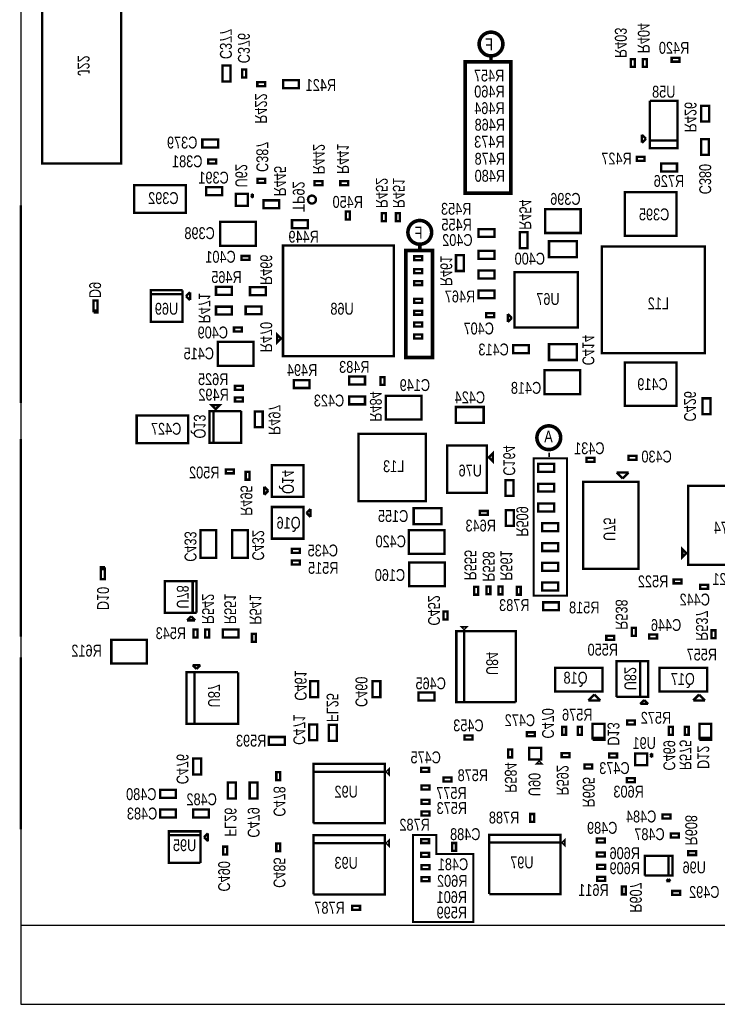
# Model space of a CAD drawing. Extents: x -19 to 106, y -45 to 165.
# Tile 16 of 20: x -4 to 41, y -9 to 54. Entities that reach past the tile are written whole.
import ezdxf
from ezdxf.enums import TextEntityAlignment as Align

# ---------------------------------------------------------------- set-up
doc = ezdxf.new("R2010")
doc.units = 0
for name, color, linetype in [('BG_OUTLINE', 95, 'CONTINUOUS'), ('PG_ASSEMBLY_BOTTOM', 52, 'CONTINUOUS'), ('RD_ASSEMBLY_BOTTOM', 52, 'CONTINUOUS')]:
    doc.layers.add(name, color=color, linetype=linetype)

msp = doc.modelspace()

# ---------------------------------------------------------------- linework, layer by layer
at = {"layer": 'BG_OUTLINE'}
msp.add_lwpolyline([(-3.809746, -3.81), (81.190084, -3.81), (81.190084, 146.286728), (-3.809746, 146.286728)], close=True, dxfattribs=at)
at = {"layer": 'BG_OUTLINE', "const_width": 0.1524}
for points in [[(-3.809746, 42.408094), (-3.809746, 29.708094)], [(-3.809746, 27.408124), (-3.809746, 14.708124)], [(-3.809746, 13.388848), (-3.809746, 2.339848)]]:
    msp.add_lwpolyline(points, dxfattribs=at)
at = {"layer": 'BG_OUTLINE'}
msp.add_lwpolyline([(-3.809746, -3.81), (-3.809746, -8.89), (81.190084, -8.89), (81.190084, -3.81)], dxfattribs=at)
at = {"layer": 'PG_ASSEMBLY_BOTTOM'}
for points, const_width in [([(-2.44983, 58.30316), (-2.44983, 45.09516), (2.63017, 45.09516), (2.63017, 58.30316), (-2.44983, 58.30316)], 0.1524), ([(26.3652, 51.9938), (26.3652, 51.6128)], 0.2286), ([(35.349942, 51.283362), (35.349942, 51.791362), (35.603942, 51.791362), (35.603942, 51.283362), (35.349942, 51.283362)], 0.1524), ([(36.111942, 51.283362), (36.111942, 51.791362), (36.365942, 51.791362), (36.365942, 51.283362), (36.111942, 51.283362)], 0.1524), ([(38.46957, 51.62296), (37.96157, 51.62296), (37.96157, 51.87696), (38.46957, 51.87696), (38.46957, 51.62296)], 0.1524), ([(9.132062, 50.35296), (9.132062, 51.36896), (9.640062, 51.36896), (9.640062, 50.35296), (9.132062, 50.35296)], 0.1524), ([(27.432, 43.18), (24.7142, 43.18), (24.7142, 51.6128), (27.6352, 51.6128), (27.6352, 43.18), (27.432, 43.18)], 0.2286), ([(10.656062, 51.11496), (10.656062, 50.60696), (10.402062, 50.60696), (10.402062, 51.11496), (10.656062, 51.11496)], 0.1524), ([(11.368024, 50.30216), (11.876024, 50.30216), (11.876024, 50.04816), (11.368024, 50.04816), (11.368024, 50.30216)], 0.1524), ([(14.035024, 49.92116), (13.019024, 49.92116), (13.019024, 50.42916), (14.035024, 50.42916), (14.035024, 49.92116)], 0.1524), ([(36.562284, 49.111408), (38.340284, 49.111408), (38.340284, 46.063408), (36.562284, 46.063408), (36.562284, 46.571408), (38.340284, 46.571408)], 0.1524), ([(38.340284, 46.571408), (36.562284, 46.571408), (36.562284, 49.111408)], 0.1524), ([(39.859712, 47.77486), (39.859712, 48.79086), (40.367712, 48.79086), (40.367712, 47.77486), (39.859712, 47.77486)], 0.1524), ([(36.054284, 46.419008), (36.054284, 46.927008)], 0.1524), ([(36.054284, 46.927008), (36.308284, 46.673008)], 0.1524), ([(8.85317, 46.11116), (7.83717, 46.11116), (7.83717, 46.61916), (8.85317, 46.61916), (8.85317, 46.11116)], 0.1524), ([(36.308284, 46.673008), (36.054284, 46.419008)], 0.1524), ([(40.354758, 46.655482), (40.354758, 45.639482), (39.846758, 45.639482), (39.846758, 46.655482), (40.354758, 46.655482)], 0.1524), ([(36.22548, 45.253402), (35.71748, 45.253402), (35.71748, 45.507402), (36.22548, 45.507402), (36.22548, 45.253402)], 0.1524), ([(8.21817, 45.34916), (8.72617, 45.34916), (8.72617, 45.09516), (8.21817, 45.09516), (8.21817, 45.34916)], 0.1524), ([(37.2872, 45.085), (38.3032, 45.085), (38.3032, 44.577), (37.2872, 44.577), (37.2872, 45.085)], 0.1524), ([(3.46837, 43.69816), (6.77037, 43.69816), (6.77037, 41.92016), (3.46837, 41.92016), (3.46837, 43.69816)], 0.1524), ([(9.102598, 43.062906), (8.086598, 43.062906), (8.086598, 43.570906), (9.102598, 43.570906), (9.102598, 43.062906)], 0.1524), ([(11.368786, 44.098718), (11.876786, 44.098718), (11.876786, 43.844718), (11.368786, 43.844718), (11.368786, 44.098718)], 0.1524), ([(15.04315, 43.95216), (15.55115, 43.95216), (15.55115, 43.69816), (15.04315, 43.69816), (15.04315, 43.95216)], 0.1524), ([(17.20215, 43.69816), (16.69415, 43.69816), (16.69415, 43.95216), (17.20215, 43.95216), (17.20215, 43.69816)], 0.1524), ([(10.75309, 42.376598), (9.99109, 42.376598), (9.99109, 43.138598), (10.75309, 43.138598), (10.75309, 42.376598)], 0.1524), ([(10.95629, 43.011598), (11.08329, 43.138598)], 0.1524), ([(11.08329, 42.884598), (10.95629, 43.011598)], 0.1524), ([(11.08329, 43.138598), (11.08329, 42.884598)], 0.1524), ([(38.26637, 43.24096), (34.96437, 43.24096), (34.96437, 40.44696), (38.26637, 40.44696), (38.26637, 43.24096)], 0.1524), ([(12.7762, 42.2148), (11.7602, 42.2148), (11.7602, 42.7228), (12.7762, 42.7228), (12.7762, 42.2148)], 0.1524), ([(17.297146, 42.000678), (17.297146, 41.492678), (17.043146, 41.492678), (17.043146, 42.000678), (17.297146, 42.000678)], 0.1524), ([(19.608292, 41.899078), (19.608292, 41.391078), (19.354292, 41.391078), (19.354292, 41.899078), (19.608292, 41.899078)], 0.1524), ([(20.522692, 41.899078), (20.522692, 41.391078), (20.268692, 41.391078), (20.268692, 41.899078), (20.522692, 41.899078)], 0.1524), ([(29.83357, 42.14876), (32.11957, 42.14876), (32.11957, 40.62476), (29.83357, 40.62476), (29.83357, 42.14876)], 0.1524), ([(11.2649, 39.808404), (8.9789, 39.808404), (8.9789, 41.332404), (11.2649, 41.332404), (11.2649, 39.808404)], 0.1524), ([(13.59154, 41.44137), (14.60754, 41.44137), (14.60754, 40.93337), (13.59154, 40.93337), (13.59154, 41.44137)], 0.1524), ([(25.56637, 40.87876), (26.58237, 40.87876), (26.58237, 40.37076), (25.56637, 40.37076), (25.56637, 40.87876)], 0.1524), ([(28.20797, 39.65956), (28.20797, 40.67556), (28.71597, 40.67556), (28.71597, 39.65956), (28.20797, 39.65956)], 0.1524), ([(13.014198, 32.709104), (20.126198, 32.709104), (20.126198, 39.821104), (13.014198, 39.821104), (13.014198, 32.709104)], 0.1524), ([(21.7932, 39.5224), (21.7932, 39.9034)], 0.2286), ([(30.08757, 40.09136), (31.86557, 40.09136), (31.86557, 39.07536), (30.08757, 39.07536), (30.08757, 40.09136)], 0.1524), ([(33.48355, 39.76116), (40.08755, 39.76116), (40.08755, 32.90316), (33.48355, 32.90316), (33.48355, 39.76116)], 0.1524), ([(10.85977, 38.894004), (10.35177, 38.894004), (10.35177, 39.148004), (10.85977, 39.148004), (10.85977, 38.894004)], 0.1524), ([(22.3266, 32.639), (20.9042, 32.639), (20.9042, 39.497), (22.606, 39.497), (22.606, 32.639), (22.0218, 32.639)], 0.2286), ([(21.947124, 38.874192), (21.439124, 38.874192), (21.439124, 39.128192), (21.947124, 39.128192), (21.947124, 38.874192)], 0.1524), ([(24.62657, 39.20236), (24.62657, 38.18636), (24.11857, 38.18636), (24.11857, 39.20236), (24.62657, 39.20236)], 0.1524), ([(25.56637, 39.48176), (26.58237, 39.48176), (26.58237, 38.97376), (25.56637, 38.97376), (25.56637, 39.48176)], 0.1524), ([(21.947124, 38.048692), (21.439124, 38.048692), (21.439124, 38.302692), (21.947124, 38.302692), (21.947124, 38.048692)], 0.1524), ([(25.56637, 38.21176), (26.58237, 38.21176), (26.58237, 37.70376), (25.56637, 37.70376), (25.56637, 38.21176)], 0.1524), ([(27.87777, 34.55416), (31.94177, 34.55416), (31.94177, 38.11016), (27.87777, 38.11016), (27.87777, 34.55416)], 0.1524), ([(21.947124, 37.286692), (21.439124, 37.286692), (21.439124, 37.540692), (21.947124, 37.540692), (21.947124, 37.286692)], 0.1524), ([(6.565392, 36.952428), (4.533392, 36.952428), (4.533392, 34.920428), (6.565392, 34.920428), (6.565392, 36.698428), (4.533392, 36.698428)], 0.1524), ([(4.533392, 36.698428), (6.565392, 36.698428), (6.565392, 36.952428)], 0.1524), ([(6.793992, 36.571428), (7.047992, 36.825428)], 0.1524), ([(7.047992, 36.825428), (7.047992, 36.317428)], 0.1524), ([(9.729724, 36.656518), (8.713724, 36.656518), (8.713724, 37.164518), (9.729724, 37.164518), (9.729724, 36.656518)], 0.1524), ([(11.9126, 36.638738), (10.8966, 36.638738), (10.8966, 37.146738), (11.9126, 37.146738), (11.9126, 36.638738)], 0.1524), ([(26.58237, 36.43376), (25.56637, 36.43376), (25.56637, 36.94176), (26.58237, 36.94176), (26.58237, 36.43376)], 0.1524), ([(0.85344, 35.52952), (0.85344, 36.29152), (1.10744, 36.29152), (1.10744, 35.65652), (0.85344, 35.65652)], 0.1524), ([(7.047992, 36.317428), (6.793992, 36.571428)], 0.1524), ([(21.439124, 36.397692), (21.947124, 36.397692), (21.947124, 36.143692), (21.439124, 36.143692), (21.439124, 36.397692)], 0.1524), ([(0.85344, 35.65652), (1.10744, 35.65652), (1.10744, 35.52952), (0.85344, 35.52952)], 0.1524), ([(9.729724, 35.386518), (8.713724, 35.386518), (8.713724, 35.894518), (9.729724, 35.894518), (9.729724, 35.386518)], 0.1524), ([(11.634724, 35.4076), (10.618724, 35.4076), (10.618724, 35.9156), (11.634724, 35.9156), (11.634724, 35.4076)], 0.1524), ([(21.439124, 35.635692), (21.947124, 35.635692), (21.947124, 35.381692), (21.439124, 35.381692), (21.439124, 35.635692)], 0.1524), ([(26.56967, 35.22726), (26.06167, 35.22726), (26.06167, 35.48126), (26.56967, 35.48126), (26.56967, 35.22726)], 0.1524), ([(27.44597, 34.90976), (27.44597, 35.41776)], 0.1524), ([(27.44597, 35.41776), (27.69997, 35.16376)], 0.1524), ([(21.439124, 34.873692), (21.947124, 34.873692), (21.947124, 34.619692), (21.439124, 34.619692), (21.439124, 34.873692)], 0.1524), ([(27.69997, 35.16376), (27.44597, 34.90976)], 0.1524), ([(10.37717, 34.296604), (9.86917, 34.296604), (9.86917, 34.550604), (10.37717, 34.550604), (10.37717, 34.296604)], 0.1524), ([(12.887198, 33.852104), (12.633198, 33.598104), (12.633198, 34.106104), (12.887198, 33.852104)], 0.1524), ([(21.439124, 34.111692), (21.947124, 34.111692), (21.947124, 33.857692), (21.439124, 33.857692), (21.439124, 34.111692)], 0.1524), ([(11.1252, 32.1056), (8.8392, 32.1056), (8.8392, 33.6296), (11.1252, 33.6296), (11.1252, 32.1056)], 0.1524), ([(30.08757, 33.48736), (31.86557, 33.48736), (31.86557, 32.47136), (30.08757, 32.47136), (30.08757, 33.48736)], 0.1524), ([(28.802838, 32.91586), (27.786838, 32.91586), (27.786838, 33.42386), (28.802838, 33.42386), (28.802838, 32.91586)], 0.1524), ([(38.26637, 32.31896), (34.96437, 32.31896), (34.96437, 29.52496), (38.26637, 29.52496), (38.26637, 32.31896)], 0.1524), ([(29.80817, 31.81096), (32.09417, 31.81096), (32.09417, 30.28696), (29.80817, 30.28696), (29.80817, 31.81096)], 0.1524), ([(13.70076, 31.18231), (14.71676, 31.18231), (14.71676, 30.67431), (13.70076, 30.67431), (13.70076, 31.18231)], 0.1524), ([(17.26057, 31.40456), (18.27657, 31.40456), (18.27657, 30.89656), (17.26057, 30.89656), (17.26057, 31.40456)], 0.1524), ([(19.52117, 31.37916), (19.52117, 30.87116), (19.26717, 30.87116), (19.26717, 31.37916), (19.52117, 31.37916)], 0.1524), ([(9.93267, 30.819344), (10.44067, 30.819344), (10.44067, 30.565344), (9.93267, 30.565344), (9.93267, 30.819344)], 0.1524), ([(9.93267, 30.057344), (10.44067, 30.057344), (10.44067, 29.803344), (9.93267, 29.803344), (9.93267, 30.057344)], 0.1524), ([(17.26057, 30.13456), (18.27657, 30.13456), (18.27657, 29.62656), (17.26057, 29.62656), (17.26057, 30.13456)], 0.1524), ([(21.906992, 28.653994), (19.620992, 28.653994), (19.620992, 30.177994), (21.906992, 30.177994), (21.906992, 28.653994)], 0.1524), ([(40.45204, 30.01137), (40.45204, 28.99537), (39.94404, 28.99537), (39.94404, 30.01137), (40.45204, 30.01137)], 0.1524), ([(10.338054, 29.191204), (10.338054, 27.159204), (8.306054, 27.159204), (8.306054, 29.191204), (8.560054, 29.191204), (8.560054, 27.159204)], 0.1524), ([(8.687054, 29.318204), (8.433054, 29.572204), (8.941054, 29.572204), (8.687054, 29.318204)], 0.1524), ([(8.560054, 27.159204), (8.560054, 29.191204), (10.338054, 29.191204)], 0.1524), ([(11.71067, 29.168344), (11.71067, 28.152344), (11.20267, 28.152344), (11.20267, 29.168344), (11.71067, 29.168344)], 0.1524), ([(24.116792, 29.45384), (25.894792, 29.45384), (25.894792, 28.43784), (24.116792, 28.43784), (24.116792, 29.45384)], 0.1524), ([(3.62077, 28.91536), (6.92277, 28.91536), (6.92277, 27.13736), (3.62077, 27.13736), (3.62077, 28.91536)], 0.1524), ([(22.175978, 27.735022), (22.175978, 23.417022), (17.857978, 23.417022), (17.857978, 27.735022), (22.175978, 27.735022)], 0.1524), ([(26.093674, 26.989532), (23.553674, 26.989532), (23.553674, 23.941532), (26.093674, 23.941532), (26.093674, 26.989532)], 0.1524), ([(26.220674, 26.227532), (26.474674, 26.481532), (26.474674, 25.973532), (26.220674, 26.227532)], 0.1524), ([(30.099, 26.2382), (30.099, 26.5176)], 0.127), ([(30.8864, 17.3482), (29.1084, 17.3482), (29.1084, 26.162), (31.242, 26.162), (31.242, 17.3482), (30.8864, 17.3482)], 0.127), ([(33.008062, 25.94356), (32.500062, 25.94356), (32.500062, 26.19756), (33.008062, 26.19756), (33.008062, 25.94356)], 0.1524), ([(35.70097, 26.07056), (35.19297, 26.07056), (35.19297, 26.32456), (35.70097, 26.32456), (35.70097, 26.07056)], 0.1524), ([(9.8552, 25.1968), (9.3472, 25.1968), (9.3472, 25.4508), (9.8552, 25.4508), (9.8552, 25.1968)], 0.1524), ([(10.6172, 24.7904), (10.6172, 25.2984), (10.8712, 25.2984), (10.8712, 24.7904), (10.6172, 24.7904)], 0.1524), ([(12.294362, 23.694898), (12.294362, 25.726898), (14.326362, 25.726898), (14.326362, 23.694898), (12.294362, 23.694898)], 0.1524), ([(29.40177, 25.799288), (30.41777, 25.799288), (30.41777, 25.291288), (29.40177, 25.291288), (29.40177, 25.799288)], 0.1524), ([(34.81197, 24.86406), (34.43097, 25.24506)], 0.1524), ([(34.43097, 25.24506), (35.19297, 25.24506)], 0.1524), ([(35.19297, 25.24506), (34.81197, 24.86406)], 0.1524), ([(27.812746, 24.760428), (27.812746, 23.744428), (27.304746, 23.744428), (27.304746, 24.760428), (27.812746, 24.760428)], 0.1524), ([(35.82797, 24.64816), (35.82797, 19.06016), (32.27197, 19.06016), (32.27197, 24.64816), (35.82797, 24.64816)], 0.1524), ([(11.811762, 23.821898), (11.811762, 24.329898)], 0.1524), ([(11.811762, 24.329898), (12.065762, 24.075898)], 0.1524), ([(12.065762, 24.075898), (11.811762, 23.821898)], 0.1524), ([(29.40177, 24.529288), (30.41777, 24.529288), (30.41777, 24.021288), (29.40177, 24.021288), (29.40177, 24.529288)], 0.1524), ([(39.02837, 24.39416), (44.10837, 24.39416), (44.10837, 19.31416), (39.02837, 19.31416), (39.02837, 24.39416)], 0.1524), ([(14.326362, 23.034498), (14.326362, 21.002498), (12.294362, 21.002498), (12.294362, 23.034498), (14.326362, 23.034498)], 0.1524), ([(14.529562, 22.653498), (14.783562, 22.907498)], 0.1524), ([(14.783562, 22.907498), (14.783562, 22.399498)], 0.1524), ([(23.17877, 21.93544), (21.40077, 21.93544), (21.40077, 22.95144), (23.17877, 22.95144), (23.17877, 21.93544)], 0.1524), ([(25.653746, 22.779228), (26.161746, 22.779228), (26.161746, 22.525228), (25.653746, 22.525228), (25.653746, 22.779228)], 0.1524), ([(27.325828, 21.818854), (27.325828, 22.834854), (27.833828, 22.834854), (27.833828, 21.818854), (27.325828, 21.818854)], 0.1524), ([(29.40177, 23.259288), (30.41777, 23.259288), (30.41777, 22.751288), (29.40177, 22.751288), (29.40177, 23.259288)], 0.1524), ([(14.783562, 22.399498), (14.529562, 22.653498)], 0.1524), ([(7.711186, 19.776948), (7.711186, 21.554948), (8.727186, 21.554948), (8.727186, 19.776948), (7.711186, 19.776948)], 0.1524), ([(9.743186, 19.776948), (9.743186, 21.554948), (10.759186, 21.554948), (10.759186, 19.776948), (9.743186, 19.776948)], 0.1524), ([(23.38197, 20.03044), (21.09597, 20.03044), (21.09597, 21.55444), (23.38197, 21.55444), (23.38197, 20.03044)], 0.1524), ([(29.65577, 21.989288), (30.67177, 21.989288), (30.67177, 21.481288), (29.65577, 21.481288), (29.65577, 21.989288)], 0.1524), ([(13.59027, 20.35556), (14.09827, 20.35556), (14.09827, 20.10156), (13.59027, 20.10156), (13.59027, 20.35556)], 0.1524), ([(29.65577, 20.719288), (30.67177, 20.719288), (30.67177, 20.211288), (29.65577, 20.211288), (29.65577, 20.719288)], 0.1524), ([(38.90137, 20.07616), (38.64737, 19.82216), (38.64737, 20.33016), (38.90137, 20.07616)], 0.1524), ([(13.59027, 19.59356), (14.09827, 19.59356), (14.09827, 19.33956), (13.59027, 19.33956), (13.59027, 19.59356)], 0.1524), ([(1.58242, 19.04365), (1.32842, 19.04365), (1.32842, 19.17065), (1.58242, 19.17065)], 0.1524), ([(1.58242, 19.17065), (1.58242, 18.40865), (1.32842, 18.40865), (1.32842, 19.04365), (1.58242, 19.04365)], 0.1524), ([(23.40737, 17.94764), (21.12137, 17.94764), (21.12137, 19.47164), (23.40737, 19.47164), (23.40737, 17.94764)], 0.1524), ([(29.65577, 19.449288), (30.67177, 19.449288), (30.67177, 18.941288), (29.65577, 18.941288), (29.65577, 19.449288)], 0.1524), ([(7.47014, 16.2433), (7.47014, 18.2753), (5.43814, 18.2753), (5.43814, 16.2433), (7.21614, 16.2433), (7.21614, 18.2753)], 0.1524), ([(7.21614, 18.2753), (7.21614, 16.2433), (7.47014, 16.2433)], 0.1524), ([(38.59657, 18.133822), (38.08857, 18.133822), (38.08857, 18.387822), (38.59657, 18.387822), (38.59657, 18.133822)], 0.1524), ([(25.280112, 17.40662), (25.280112, 17.91462), (25.534112, 17.91462), (25.534112, 17.40662), (25.280112, 17.40662)], 0.1524), ([(26.321512, 17.94002), (26.321512, 17.43202), (26.067512, 17.43202), (26.067512, 17.94002), (26.321512, 17.94002)], 0.1524), ([(27.101038, 17.93748), (27.101038, 17.42948), (26.847038, 17.42948), (26.847038, 17.93748), (27.101038, 17.93748)], 0.1524), ([(28.2702, 17.91462), (28.2702, 17.40662), (28.0162, 17.40662), (28.0162, 17.91462), (28.2702, 17.91462)], 0.1524), ([(29.65577, 18.179288), (30.67177, 18.179288), (30.67177, 17.671288), (29.65577, 17.671288), (29.65577, 18.179288)], 0.1524), ([(39.784528, 18.033492), (40.292528, 18.033492), (40.292528, 17.779492), (39.784528, 17.779492), (39.784528, 18.033492)], 0.1524), ([(29.70657, 16.9164), (30.72257, 16.9164), (30.72257, 16.4084), (29.70657, 16.4084), (29.70657, 16.9164)], 0.1524), ([(6.86054, 15.7607), (7.11454, 16.0147)], 0.1524), ([(7.36854, 15.7607), (6.86054, 15.7607)], 0.1524), ([(7.11454, 16.0147), (7.36854, 15.7607)], 0.1524), ([(23.5712, 16.321024), (23.5712, 15.813024), (23.3172, 15.813024), (23.3172, 16.321024), (23.5712, 16.321024)], 0.1524), ([(7.264908, 14.663166), (7.264908, 15.171166), (7.518908, 15.171166), (7.518908, 14.663166), (7.264908, 14.663166)], 0.1524), ([(8.026908, 14.663166), (8.026908, 15.171166), (8.280908, 15.171166), (8.280908, 14.663166), (8.026908, 14.663166)], 0.1524), ([(9.144, 15.171166), (10.16, 15.171166), (10.16, 14.663166), (9.144, 14.663166), (9.144, 15.171166)], 0.1524), ([(24.64816, 15.200122), (24.52116, 15.327122), (24.77516, 15.327122), (24.64816, 15.200122)], 0.1524), ([(35.657536, 15.275052), (35.657536, 14.767052), (35.403536, 14.767052), (35.403536, 15.275052), (35.657536, 15.275052)], 0.1524), ([(40.51935, 14.609064), (40.51935, 15.117064), (40.77335, 15.117064), (40.77335, 14.609064), (40.51935, 14.609064)], 0.1524), ([(4.28117, 12.98956), (1.99517, 12.98956), (1.99517, 14.51356), (4.28117, 14.51356), (4.28117, 12.98956)], 0.1524), ([(11.2776, 14.891258), (11.2776, 14.383258), (11.0236, 14.383258), (11.0236, 14.891258), (11.2776, 14.891258)], 0.1524), ([(27.95016, 10.501122), (24.14016, 10.501122), (24.14016, 15.073122), (24.64816, 15.073122), (24.64816, 10.501122)], 0.1524), ([(24.64816, 10.501122), (24.64816, 15.073122), (27.95016, 15.073122), (27.95016, 10.501122)], 0.1524), ([(34.27603, 14.512036), (33.76803, 14.512036), (33.76803, 14.766036), (34.27603, 14.766036), (34.27603, 14.512036)], 0.1524), ([(37.020754, 14.595602), (36.512754, 14.595602), (36.512754, 14.849602), (37.020754, 14.849602), (37.020754, 14.595602)], 0.1524), ([(7.209028, 12.880848), (7.717028, 12.880848)], 0.1524), ([(7.463028, 12.626848), (7.209028, 12.880848)], 0.1524), ([(7.717028, 12.880848), (7.463028, 12.626848)], 0.1524), ([(33.52673, 11.18616), (30.47873, 11.18616), (30.47873, 12.71016), (33.52673, 12.71016), (33.52673, 11.18616)], 0.1524), ([(35.941, 13.133832), (35.941, 10.847832), (34.417, 10.847832)], 0.1524), ([(34.417, 10.847832), (34.417, 13.133832), (36.449, 13.133832), (36.449, 10.847832), (35.941, 10.847832), (35.941, 13.133832)], 0.1524), ([(40.23233, 11.18616), (37.18433, 11.18616), (37.18433, 12.71016), (40.23233, 12.71016), (40.23233, 11.18616)], 0.1524), ([(10.130028, 12.423648), (10.130028, 9.121648), (6.828028, 9.121648), (6.828028, 12.423648), (7.336028, 12.423648), (7.336028, 9.121648)], 0.1524), ([(7.336028, 9.121648), (7.336028, 12.423648), (10.130028, 12.423648)], 0.1524), ([(15.263114, 11.85164), (15.263114, 10.83564), (14.755114, 10.83564), (14.755114, 11.85164), (15.263114, 11.85164)], 0.1524), ([(19.263106, 11.85164), (19.263106, 10.83564), (18.755106, 10.83564), (18.755106, 11.85164), (19.263106, 11.85164)], 0.1524), ([(22.734524, 10.619994), (21.718524, 10.619994), (21.718524, 11.127994), (22.734524, 11.127994), (22.734524, 10.619994)], 0.1524), ([(32.61233, 10.61466), (32.99333, 10.99566)], 0.1524), ([(32.99333, 10.99566), (33.37433, 10.61466)], 0.1524), ([(39.34333, 10.61466), (39.72433, 10.99566)], 0.1524), ([(39.72433, 10.99566), (40.10533, 10.61466)], 0.1524), ([(33.37433, 10.61466), (32.61233, 10.61466)], 0.1524), ([(35.941, 10.390632), (36.195, 10.644632)], 0.1524), ([(36.449, 10.390632), (35.941, 10.390632)], 0.1524), ([(36.195, 10.644632), (36.449, 10.390632)], 0.1524), ([(40.10533, 10.61466), (39.34333, 10.61466)], 0.1524), ([(15.201138, 9.076944), (15.201138, 8.060944), (14.693138, 8.060944), (14.693138, 9.076944), (15.201138, 9.076944)], 0.1524), ([(15.963138, 8.030972), (15.963138, 9.046972), (16.471138, 9.046972), (16.471138, 8.030972), (15.963138, 8.030972)], 0.1524), ([(30.92577, 8.410194), (30.92577, 8.918194), (31.17977, 8.918194), (31.17977, 8.410194), (30.92577, 8.410194)], 0.1524), ([(31.94177, 8.410194), (31.94177, 8.918194), (32.19577, 8.918194), (32.19577, 8.410194), (31.94177, 8.410194)], 0.1524), ([(32.88157, 8.095996), (32.88157, 9.111996), (33.64357, 9.111996), (33.64357, 8.222996), (32.88157, 8.222996)], 0.1524), ([(35.606228, 9.070594), (35.098228, 9.070594), (35.098228, 9.324594), (35.606228, 9.324594), (35.606228, 9.070594)], 0.1524), ([(37.78377, 8.410194), (37.78377, 8.918194), (38.03777, 8.918194), (38.03777, 8.410194), (37.78377, 8.410194)], 0.1524), ([(38.79977, 8.410194), (38.79977, 8.918194), (39.05377, 8.918194), (39.05377, 8.410194), (38.79977, 8.410194)], 0.1524), ([(39.73957, 8.095996), (39.73957, 9.111996), (40.50157, 9.111996), (40.50157, 8.222996), (39.73957, 8.222996)], 0.1524), ([(12.107672, 8.271002), (13.123672, 8.271002), (13.123672, 7.763002), (12.107672, 7.763002), (12.107672, 8.271002)], 0.1524), ([(25.17902, 8.11657), (24.67102, 8.11657), (24.67102, 8.37057), (25.17902, 8.37057), (25.17902, 8.11657)], 0.1524), ([(28.664662, 8.56996), (29.172662, 8.56996), (29.172662, 8.31596), (28.664662, 8.31596), (28.664662, 8.56996)], 0.1524), ([(32.88157, 8.222996), (33.64357, 8.222996), (33.64357, 8.095996), (32.88157, 8.095996)], 0.1524), ([(39.73957, 8.222996), (40.50157, 8.222996), (40.50157, 8.095996), (39.73957, 8.095996)], 0.1524), ([(28.81757, 6.81736), (28.81757, 7.57936), (29.57957, 7.57936), (29.57957, 6.81736), (28.81757, 6.81736)], 0.1524), ([(7.249922, 5.87121), (7.249922, 6.88721), (7.757922, 6.88721), (7.757922, 5.87121), (7.249922, 5.87121)], 0.1524), ([(27.47137, 6.964426), (27.47137, 7.472426), (27.72537, 7.472426), (27.72537, 6.964426), (27.47137, 6.964426)], 0.1524), ([(31.408878, 6.96976), (30.900878, 6.96976), (30.900878, 7.22376), (31.408878, 7.22376), (31.408878, 6.96976)], 0.1524), ([(33.943544, 7.204964), (34.451544, 7.204964), (34.451544, 6.950964), (33.943544, 6.950964), (33.943544, 7.204964)], 0.1524), ([(36.387278, 6.456934), (35.625278, 6.456934), (35.625278, 7.218934), (36.387278, 7.218934), (36.387278, 6.456934)], 0.1524), ([(36.590478, 7.091934), (36.717478, 7.218934)], 0.1524), ([(36.717478, 6.964934), (36.590478, 7.091934)], 0.1524), ([(36.717478, 7.218934), (36.717478, 6.964934)], 0.1524), ([(14.971522, 2.73304), (14.971522, 6.54304), (19.543522, 6.54304), (19.543522, 6.03504), (14.971522, 6.03504)], 0.1524), ([(19.670522, 6.03504), (19.797522, 6.16204), (19.797522, 5.90804), (19.670522, 6.03504)], 0.1524), ([(22.38502, 6.038088), (21.87702, 6.038088), (21.87702, 6.292088), (22.38502, 6.292088), (22.38502, 6.038088)], 0.1524), ([(29.57957, 6.56336), (29.32557, 6.56336), (29.45257, 6.69036), (29.57957, 6.56336)], 0.1524), ([(32.3596, 6.5024), (32.8676, 6.5024), (32.8676, 6.2484), (32.3596, 6.2484), (32.3596, 6.5024)], 0.1524), ([(12.58697, 5.50418), (12.58697, 6.01218), (12.84097, 6.01218), (12.84097, 5.50418), (12.58697, 5.50418)], 0.1524), ([(14.971522, 6.03504), (19.543522, 6.03504), (19.543522, 2.73304), (14.971522, 2.73304)], 0.1524), ([(23.3172, 5.6642), (23.8252, 5.6642), (23.8252, 5.4102), (23.3172, 5.4102), (23.3172, 5.6642)], 0.1524), ([(35.08248, 5.62356), (35.59048, 5.62356), (35.59048, 5.36956), (35.08248, 5.36956), (35.08248, 5.62356)], 0.1524), ([(9.985756, 5.340858), (9.985756, 4.324858), (9.477756, 4.324858), (9.477756, 5.340858), (9.985756, 5.340858)], 0.1524), ([(10.874756, 4.324858), (10.874756, 5.340858), (11.382756, 5.340858), (11.382756, 4.324858), (10.874756, 4.324858)], 0.1524), ([(22.41042, 4.9022), (21.90242, 4.9022), (21.90242, 5.1562), (22.41042, 5.1562), (22.41042, 4.9022)], 0.1524), ([(6.138672, 4.373372), (5.122672, 4.373372), (5.122672, 4.881372), (6.138672, 4.881372), (6.138672, 4.373372)], 0.1524), ([(22.41042, 3.9878), (21.90242, 3.9878), (21.90242, 4.2418), (22.41042, 4.2418), (22.41042, 3.9878)], 0.1524), ([(6.138672, 3.103372), (5.122672, 3.103372), (5.122672, 3.611372), (6.138672, 3.611372), (6.138672, 3.103372)], 0.1524), ([(8.26135, 3.103372), (7.24535, 3.103372), (7.24535, 3.611372), (8.26135, 3.611372), (8.26135, 3.103372)], 0.1524), ([(22.41042, 3.2258), (21.90242, 3.2258), (21.90242, 3.4798), (22.41042, 3.4798), (22.41042, 3.2258)], 0.1524), ([(29.1338, 3.3274), (29.1338, 2.8194), (28.8798, 2.8194), (28.8798, 3.3274), (29.1338, 3.3274)], 0.1524), ([(37.377878, 3.286252), (37.885878, 3.286252), (37.885878, 3.032252), (37.377878, 3.032252), (37.377878, 3.286252)], 0.1524), ([(7.713726, 0.183134), (5.681726, 0.183134), (5.681726, 2.215134), (7.713726, 2.215134), (7.713726, 1.961134), (5.681726, 1.961134)], 0.1524), ([(5.681726, 1.961134), (7.713726, 1.961134), (7.713726, 0.183134)], 0.1524), ([(7.942326, 1.834134), (8.196326, 2.088134)], 0.1524), ([(8.196326, 1.580134), (7.942326, 1.834134)], 0.1524), ([(8.196326, 2.088134), (8.196326, 1.580134)], 0.1524), ([(14.971522, -1.83896), (14.971522, 1.97104), (19.543522, 1.97104), (19.543522, 1.46304), (14.971522, 1.46304)], 0.1524), ([(22.86, 1.9812), (21.3614, 1.9812), (21.3614, -3.6068), (25.2222, -3.6068), (25.2222, 0.762), (22.86, 0.762), (22.86, 1.9812)], 0.127), ([(26.249122, -1.81356), (26.249122, 1.99644), (30.821122, 1.99644), (30.821122, 1.48844), (26.249122, 1.48844)], 0.1524), ([(38.418262, 1.827022), (37.910262, 1.827022), (37.910262, 2.081022), (38.418262, 2.081022), (38.418262, 1.827022)], 0.1524), ([(9.18337, 0.72136), (9.18337, 1.22936), (9.43737, 1.22936), (9.43737, 0.72136), (9.18337, 0.72136)], 0.1524), ([(12.58697, 0.93218), (12.58697, 1.44018), (12.84097, 1.44018), (12.84097, 0.93218), (12.58697, 0.93218)], 0.1524), ([(14.971522, 1.46304), (19.543522, 1.46304), (19.543522, -1.83896), (14.971522, -1.83896)], 0.1524), ([(19.670522, 1.46304), (19.797522, 1.59004), (19.797522, 1.33604), (19.670522, 1.46304)], 0.1524), ([(22.38502, 1.466088), (21.87702, 1.466088), (21.87702, 1.720088), (22.38502, 1.720088), (22.38502, 1.466088)], 0.1524), ([(23.86457, 0.95758), (23.86457, 1.46558), (24.11857, 1.46558), (24.11857, 0.95758), (23.86457, 0.95758)], 0.1524), ([(26.249122, 1.48844), (30.821122, 1.48844), (30.821122, -1.81356), (26.249122, -1.81356)], 0.1524), ([(30.948122, 1.48844), (31.075122, 1.61544), (31.075122, 1.36144), (30.948122, 1.48844)], 0.1524), ([(33.66262, 1.491488), (33.15462, 1.491488), (33.15462, 1.745488), (33.66262, 1.745488), (33.66262, 1.491488)], 0.1524), ([(21.87702, 0.831088), (22.38502, 0.831088), (22.38502, 0.577088), (21.87702, 0.577088), (21.87702, 0.831088)], 0.1524), ([(33.15462, 0.856488), (33.66262, 0.856488), (33.66262, 0.602488), (33.15462, 0.602488), (33.15462, 0.856488)], 0.1524), ([(37.755322, 0.64643), (37.755322, -0.62357), (36.231322, -0.62357)], 0.1524), ([(36.231322, -0.62357), (36.231322, 0.64643), (38.009322, 0.64643), (38.009322, -0.62357), (37.755322, -0.62357), (37.755322, 0.64643)], 0.1524), ([(39.536878, 0.69596), (39.028878, 0.69596), (39.028878, 0.94996), (39.536878, 0.94996), (39.536878, 0.69596)], 0.1524), ([(22.41042, -0.210312), (21.90242, -0.210312), (21.90242, 0.043688), (22.41042, 0.043688), (22.41042, -0.210312)], 0.1524), ([(33.68802, -0.184912), (33.18002, -0.184912), (33.18002, 0.069088), (33.68802, 0.069088), (33.68802, -0.184912)], 0.1524), ([(22.40788, -0.989838), (21.89988, -0.989838), (21.89988, -0.735838), (22.40788, -0.735838), (22.40788, -0.989838)], 0.1524), ([(33.68548, -0.964438), (33.17748, -0.964438), (33.17748, -0.710438), (33.68548, -0.710438), (33.68548, -0.964438)], 0.1524), ([(34.7726, -1.8288), (34.7726, -1.3208), (35.0266, -1.3208), (35.0266, -1.8288), (34.7726, -1.8288)], 0.1524), ([(37.628322, -0.97917), (37.755322, -0.85217)], 0.1524), ([(37.882322, -0.97917), (37.628322, -0.97917)], 0.1524), ([(37.755322, -0.85217), (37.882322, -0.97917)], 0.1524), ([(38.49878, -1.86944), (37.99078, -1.86944), (37.99078, -1.61544), (38.49878, -1.61544), (38.49878, -1.86944)], 0.1524), ([(17.9578, -2.8194), (17.4498, -2.8194), (17.4498, -2.5654), (17.9578, -2.5654), (17.9578, -2.8194)], 0.1524)]:
    msp.add_lwpolyline(points, dxfattribs=dict(at, const_width=const_width))
for points, const_width in [([(27.1272, 52.7558, 1), (25.6032, 52.7558, 1), (27.1272, 52.7558)], 0.2286), ([(15.12697, 42.77106, 1), (14.61897, 42.77106, 1), (15.12697, 42.77106)], 0.1524), ([(22.5552, 40.6654, 1), (21.0312, 40.6654, 1), (22.5552, 40.6654)], 0.2286), ([(30.8356, 27.4828, 1), (29.3116, 27.4828, 1), (30.8356, 27.4828)], 0.2286)]:
    msp.add_lwpolyline(points, format="xyb", dxfattribs=dict(at, const_width=const_width))

# ---------------------------------------------------------------- texts
at = {"layer": 'PG_ASSEMBLY_BOTTOM', "text_generation_flag": 2, "width": 0.8}
for s, p in [('F', (26.4922, 52.3494)), ('F', (21.971, 40.259)), ('A', (30.3276, 27.178))]:
    msp.add_text(s, height=0.762, dxfattribs=at).set_placement(p)
at = {"layer": 'RD_ASSEMBLY_BOTTOM', "text_generation_flag": 2, "width": 0.8}
for s, p in [('R403', (34.3154, 52.832)), ('R404', (35.7886, 53.1368)), ('C376', (10.121138, 52.49164)), ('R422', (11.2268, 48.6156)), ('C387', (11.303, 45.5168)), ('R442', (14.9352, 45.3644)), ('R441', (16.4846, 45.3898)), ('U62', (9.9568, 44.2976)), ('R452', (18.974308, 43.190922)), ('R451', (20.066508, 43.190922)), ('R484', (18.5928, 29.4894)), ('R495', (10.287, 23.4442)), ('U75', (33.59023, 21.60524)), ('R555', (24.6634, 19.304)), ('R558', (25.836372, 19.2151)), ('R561', (26.9748, 19.2786)), ('U78', (6.20014, 17.2593)), ('R542', (7.823708, 16.491966)), ('R541', (10.8712, 16.4592)), ('C452', (22.3266, 16.397224)), ('R538', (34.3662, 16.129)), ('R537', (39.5224, 15.4178)), ('U82', (34.925, 12.016232)), ('U87', (8.208772, 10.918952)), ('C470', (29.6418, 9.144)), ('C469', (37.42817, 7.089394)), ('R575', (38.46957, 7.114794)), ('R584', (27.2542, 5.6642)), ('R592', (30.5816, 5.4864)), ('R605', (32.258, 4.7244)), ('C478', (12.40917, 4.13258)), ('R608', (38.8366, 2.286)), ('C490', (8.85317, -0.67564)), ('C485', (12.40917, -0.43942)), ('R607', (35.2806, -2.032))]:
    msp.add_text(s, height=0.762, rotation=270, dxfattribs=at).set_placement(p, align=Align.CENTER)
for s, p in [('C377', (8.9662, 51.7906)), ('J22', (-0.16637, 50.71364)), ('R426', (38.792912, 47.08906)), ('C380', (39.731442, 43.108118)), ('R445', (12.446, 42.9768)), ('TP92', (13.6398, 41.9862)), ('R454', (28.18257, 40.82796)), ('R466', (11.557, 37.2872)), ('R461', (23.114, 37.211)), ('D9', (0.57404, 36.44392)), ('R471', (7.5946, 34.8234)), ('R470', (11.557, 32.9692)), ('C414', (32.2326, 32.131)), ('C426', (38.7604, 28.5242)), ('R497', (12.0904, 27.6606)), ('Q13', (7.2898, 27.432)), ('C164', (27.1526, 25.0444)), ('Q14', (12.954762, 23.872698)), ('R509', (27.9908, 21.1328)), ('C433', (6.695186, 19.522948)), ('C432', (11.038586, 19.599148)), ('D10', (1.08458, 16.41475)), ('R551', (9.2456, 15.5194)), ('U84', (26.0604, 12.2428)), ('C461', (13.769086, 10.60196)), ('C460', (17.668494, 10.19556)), ('FL25', (15.810738, 9.224772)), ('C471', (13.678662, 7.763256)), ('D13', (33.84677, 7.714996)), ('D12', (39.61257, 6.216396)), ('C476', (6.183122, 5.23621)), ('U90', (28.7782, 4.4704)), ('FL26', (9.267444, 1.872742)), ('C479', (10.747756, 1.810258))]:
    msp.add_text(s, height=0.762, rotation=270, dxfattribs=at).set_placement(p)
for s, p in [('R420', (38.11397, 52.13096)), ('R457', (26.239724, 50.354992)), ('R460', (26.265124, 49.326292)), ('U58', (37.453316, 49.313592)), ('R464', (26.265124, 48.259492)), ('R468', (26.287476, 47.193708)), ('R473', (26.262076, 46.101508)), ('C381', (6.86943, 44.84624)), ('R478', (26.287476, 45.009308)), ('R427', (34.42208, 45.024802)), ('R480', (26.289, 43.9166)), ('R450', (17.1704, 42.2402)), ('C401', (9.00557, 38.716204)), ('U69', (5.5372, 35.3822)), ('C407', (25.5778, 34.1122)), ('C409', (8.509, 33.8582)), ('R625', (8.5344, 30.861)), ('R492', (8.5598, 29.8704)), ('C431', (32.677862, 26.42616)), ('C430', (36.99637, 25.89276)), ('R502', (7.961376, 24.86914)), ('R643', (25.7048, 21.463)), ('U74', (41.41343, 21.32584)), ('C435', (15.5702, 19.8628)), ('R515', (15.5956, 18.7452)), ('R522', (36.76777, 17.879822)), ('R521', (41.5544, 18.034)), ('R783', (27.8638, 16.3576)), ('C442', (39.4462, 16.7132)), ('C446', (37.604954, 15.078202)), ('R543', (5.8166, 14.5542)), ('R612', (0.4064, 13.4366)), ('R550', (33.53943, 13.496036)), ('C472', (28.2194, 8.9662)), ('R576', (31.9024, 9.3218)), ('R572', (36.952428, 9.121394)), ('C453', (24.9174, 8.636)), ('C475', (22.1742, 6.5786)), ('C473', (34.29, 5.8928)), ('R578', (25.1968, 5.4356)), ('R603', (35.19932, 4.38404)), ('R577', (23.8252, 4.2926)), ('R573', (23.8506, 3.3274)), ('R788', (27.2034, 2.7178)), ('C484', (36.002722, 2.784348)), ('R782', (21.463, 2.2606)), ('C489', (33.5026, 2.0574)), ('C488', (24.7142, 1.651)), ('C487', (36.538662, 1.649222)), ('U95', (6.697726, 0.945134)), ('R606', (34.9504, 0.4318)), ('C481', (23.9268, -0.2794)), ('R609', (34.9504, -0.5334)), ('R602', (23.876, -1.3462)), ('R611', (32.9438, -1.9304)), ('R601', (23.8506, -2.3876)), ('C492', (40.0558, -2.0574)), ('R787', (16.002, -3.0734)), ('R599', (23.8506, -3.3782))]:
    msp.add_text(s, height=0.762, dxfattribs=at).set_placement(p, align=Align.CENTER)
for s, p in [('R421', (16.422624, 49.74336)), ('C379', (7.5184, 46.0502)), ('C391', (9.534398, 43.799506)), ('R726', (38.7604, 43.5864)), ('C392', (6.31063, 42.48404)), ('C396', (32.11703, 42.43324)), ('R453', (25.10663, 41.79824)), ('C395', (37.80917, 41.43756)), ('R455', (25.13203, 40.78224)), ('C398', (8.636, 40.2336)), ('R449', (15.3162, 40.005)), ('C402', (25.18283, 39.79164)), ('C400', (29.83103, 38.59784)), ('R465', (10.3632, 37.4142)), ('R467', (25.3492, 36.1696)), ('U67', (30.77083, 36.00704)), ('U68', (17.5514, 35.3822)), ('L12', (37.78885, 35.72764)), ('C413', (27.5082, 32.766)), ('C415', (8.5852, 32.512)), ('R483', (18.5674, 31.6484)), ('R494', (15.2146, 31.4452)), ('C149', (22.4536, 30.48)), ('C418', (29.591, 30.3022)), ('C419', (37.70757, 30.54096)), ('C424', (25.9842, 29.6926)), ('C423', (16.9418, 29.4894)), ('C427', (6.48843, 27.67584)), ('L13', (20.8026, 25.273)), ('U76', (25.781, 24.9936)), ('C155', (21.0566, 22.0726)), ('Q16', (14.144498, 21.640038)), ('C420', (20.9042, 20.447)), ('C160', (20.8534, 18.288)), ('R518', (33.3248, 16.2052)), ('R557', (40.8686, 13.1826)), ('C465', (23.471124, 11.331194)), ('Q18', (32.56153, 11.69416)), ('Q17', (39.44493, 11.61796)), ('R593', (11.946128, 7.654798)), ('U91', (36.946078, 7.498334)), ('U92', (17.816322, 4.38404)), ('C480', (4.894072, 4.220972)), ('C482', (8.76935, 3.890772)), ('C483', (4.944872, 2.976372)), ('U93', (17.816322, -0.18796)), ('U97', (29.093922, -0.16256)), ('U96', (40.1574, -0.4826))]:
    msp.add_text(s, height=0.762, dxfattribs=at).set_placement(p)

doc.saveas('drawing.dxf')
